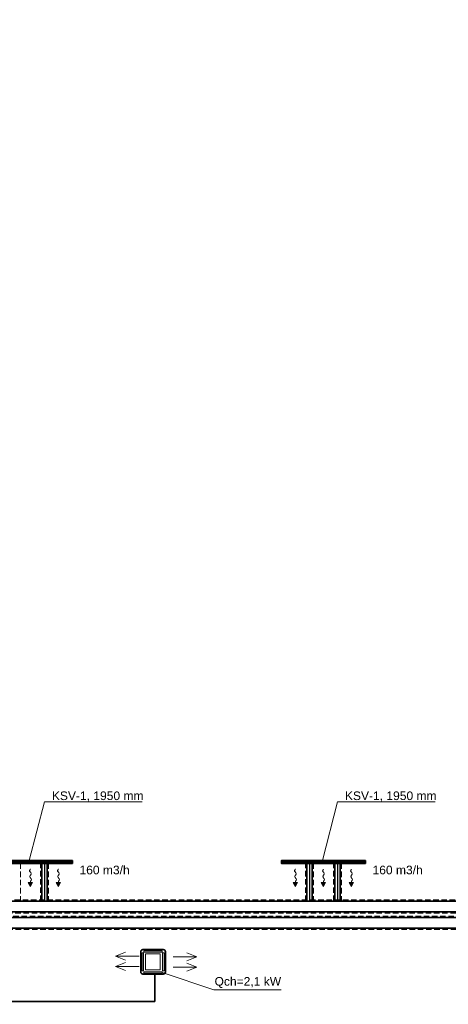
# Model space of a CAD drawing. Header units: millimetres. Extents: x 879679 to 2307614, y -211319 to 627407.
# Tile 19 of 36: x 1073514 to 1083460, y -165533 to -142689. Entities that reach past the tile are written whole.
import ezdxf

# ---------------------------------------------------------------- set-up
doc = ezdxf.new("R2010")
doc.units = ezdxf.units.MM
doc.header["$LTSCALE"] = 10
doc.linetypes.add('DASHED', pattern=[19.05, 12.7, -6.35])
for name, color, linetype, lineweight in [('Kóty_obecně', 7, 'Continuous', 25), ('Standard', 7, 'Continuous', 25), ('VZT-komponenty', 30, 'Continuous', 35), ('VZT-potrubi', 30, 'Continuous', 35), ('VZT-Potrubi_izolace1', 7, 'DASHED', 18), ('VZT-sipky', 50, 'Continuous', 15)]:
    doc.layers.add(name, color=color, linetype=linetype, lineweight=lineweight)
doc.styles.add('Arial_CE', font='arial.ttf')
doc.linetypes.add('KOLEJE', pattern='A,3.81,[130,ltypeshp.shx,S=6.35,R=0,X=0,Y=0],3.81', length=7.62)

# ---------------------------------------------------------------- blocks, each defined once
blk = doc.blocks.new('KOMPLEXNÍ OBJEKT_4')
at = {"layer": 'Standard', "color": 0, "linetype": 'Continuous', "lineweight": 35}
for p, q in [((-98207559, -465517598), (-98207089, -465517598)), ((-98207609, -465518118), (-98207609, -465517648)), ((-98207039, -465517648), (-98207039, -465518118)), ((-98207089, -465518168), (-98207559, -465518168))]:
    blk.add_line(p, q, dxfattribs=at)
at = {"layer": 'Standard', "color": 0, "linetype": 'Continuous', "lineweight": 13}
for points in [[(-98207578, -465517677), (-98207544, -465517677), (-98207544, -465518094), (-98207578, -465518094), (-98207578, -465517677)], [(-98207540, -465517629), (-98207540, -465517656), (-98207113, -465517656), (-98207113, -465517629), (-98207540, -465517629)], [(-98207499, -465517695), (-98207163, -465517695), (-98207163, -465518070), (-98207499, -465518070), (-98207499, -465517695)], [(-98207070, -465517677), (-98207105, -465517677), (-98207105, -465518094), (-98207070, -465518094), (-98207070, -465517677)], [(-98207540, -465518143), (-98207540, -465518115), (-98207113, -465518115), (-98207113, -465518143), (-98207540, -465518143)]]:
    blk.add_lwpolyline(points, close=True, dxfattribs=at)
at = {"layer": 'Standard', "color": 0, "linetype": 'Continuous', "lineweight": 35}
for centre, start, end in [((-98207559, -465517648), 90, 180), ((-98207089, -465517648), 0, 90), ((-98207559, -465518118), 180, 270), ((-98207089, -465518118), 270, 0)]:
    blk.add_arc(centre, 50, start, end, dxfattribs=at)
blk = doc.blocks.new('*U232', base_point=(28, -713))
at = {"linetype": 'ByBlock'}
blk.add_hatch(color=0, dxfattribs=at).paths.add_polyline_path([(791, -713), (614, -619), (614, -808)])
at = {"color": 0, "linetype": 'ByBlock', "lineweight": -2}
for p, q in [((551, -713), (614, -713)), ((791, -713), (614, -619)), ((614, -619), (614, -808)), ((791, -713), (614, -808))]:
    blk.add_line(p, q, dxfattribs=at)
blk.add_lwpolyline([(551, -713), (527, -744), (503, -758), (479, -760), (455, -751), (432, -737), (410, -721), (388, -706), (367, -696), (348, -693), (329, -696), (311, -705), (293, -716), (276, -728), (260, -738), (243, -746), (227, -749), (211, -746), (195, -738), (179, -727), (162, -713), (146, -700), (130, -689), (114, -681), (98, -678), (81, -681), (65, -689), (49, -699), (32, -711), (28, -713)], dxfattribs=at)
blk = doc.blocks.new('*U485', base_point=(17254.217, 125))
at = {"color": 0, "linetype": 'ByBlock', "lineweight": -2}
for p, q in [((0, 250), (0, 280)), ((17254.217, 250), (0, 250)), ((0, 250), (0, 0)), ((17254.217, 250), (17254.217, 280)), ((17254.217, 0), (17254.217, 250)), ((0, 0), (0, -30)), ((0, 0), (17254.217, 0)), ((17254.217, 0), (17254.217, -30))]:
    blk.add_line(p, q, dxfattribs=at)
blk = doc.blocks.new('*U287', base_point=(874, 62.5))
at = {"color": 0, "linetype": 'ByBlock', "lineweight": -2}
for p, q in [((0, 125), (874, 125)), ((0, 125), (0, 0)), ((874, 0), (0, 0)), ((874, 125), (874, 0))]:
    blk.add_line(p, q, dxfattribs=at)
at = {"color": 2, "linetype": 'KOLEJE', "lineweight": 25}
blk.add_line((0, 62.5), (874, 62.5), dxfattribs=at)
blk = doc.blocks.new('*U288', base_point=(874, 0))
at = {"color": 0, "linetype": 'ByBlock', "lineweight": -2}
for p, q in [((0, 125), (874, 125)), ((0, 125), (0, 0)), ((874, 0), (0, 0)), ((874, 125), (874, 0))]:
    blk.add_line(p, q, dxfattribs=at)
at = {"color": 2, "linetype": 'KOLEJE', "lineweight": 25}
blk.add_line((0, 62.5), (874, 62.5), dxfattribs=at)
blk = doc.blocks.new('*U289', base_point=(874, 0))
at = {"color": 0, "linetype": 'ByBlock', "lineweight": -2}
for p, q in [((0, 125), (874, 125)), ((0, 125), (0, 0)), ((874, 0), (0, 0)), ((874, 125), (874, 0))]:
    blk.add_line(p, q, dxfattribs=at)
at = {"color": 2, "linetype": 'KOLEJE', "lineweight": 25}
blk.add_line((0, 62.5), (874, 62.5), dxfattribs=at)
blk = doc.blocks.new('*U481', base_point=(15503.518, 125))
at = {"color": 0, "linetype": 'ByBlock', "lineweight": -2}
for p, q in [((0, 250), (0, 280)), ((15503.518, 250), (0, 250)), ((0, 250), (0, 0)), ((15503.518, 250), (15503.518, 280)), ((15503.518, 0), (15503.518, 250)), ((0, 0), (0, -30)), ((0, 0), (15503.518, 0)), ((15503.518, 0), (15503.518, -30))]:
    blk.add_line(p, q, dxfattribs=at)

msp = doc.modelspace()

# ---------------------------------------------------------------- linework, layer by layer
at = {"layer": 'Standard', "color": 0, "linetype": 'Continuous', "lineweight": 13, "ltscale": 1000}
for p, q in [((1074086.3, -160832), (1073737.5, -162196.8)), ((1074086.3, -160832), (1076357, -160832)), ((1080886.3, -160832), (1080537.5, -162196.8)), ((1080886.3, -160832), (1083157, -160832)), ((1075733.6, -164414.2, 3450), (1075965.2, -164322, 3450)), ((1076283.6, -164414.2, 3450), (1075733.6, -164414.2, 3450)), ((1075733.6, -164414.2, 3450), (1075965.2, -164506.3, 3450)), ((1077072.7, -164430.6, 3450), (1077622.7, -164430.6, 3450)), ((1077622.7, -164430.6, 3450), (1077391.1, -164338.4, 3450)), ((1077622.7, -164430.6, 3450), (1077391.1, -164522.7, 3450)), ((1075733.6, -164654.2, 3450), (1075965.2, -164562, 3450)), ((1076283.6, -164654.2, 3450), (1075733.6, -164654.2, 3450)), ((1075733.6, -164654.2, 3450), (1075965.2, -164746.3, 3450)), ((1077072.7, -164670.6, 3450), (1077622.7, -164670.6, 3450)), ((1077622.7, -164670.6, 3450), (1077391.1, -164578.4, 3450)), ((1077622.7, -164670.6, 3450), (1077391.1, -164762.7, 3450)), ((1078019.5, -165198.5), (1076820.3, -164793, 6900)), ((1078019.5, -165198.5), (1079583.1, -165198.5))]:
    msp.add_line(p, q, dxfattribs=at)
at = {"layer": 'Standard', "color": 6, "linetype": 'Continuous', "lineweight": 35, "ltscale": 1000}
for q in [(1076650.9, -164837, 2676.4), (1070286.7, -165469.3)]:
    msp.add_line((1076650.9, -165469.3), q, dxfattribs=at)
at = {"layer": 'VZT-komponenty', "color": 170}
for points in [[(1074736.2, -162262.5), (1072786.2, -162262.5), (1072786.2, -162196.5), (1074736.2, -162196.5)], [(1074736.2, -162213), (1072786.2, -162213), (1072786.2, -162246), (1074736.2, -162246)], [(1081536.2, -162262.5), (1079586.2, -162262.5), (1079586.2, -162196.5), (1081536.2, -162196.5)], [(1081536.2, -162213), (1079586.2, -162213), (1079586.2, -162246), (1081536.2, -162246)]]:
    msp.add_lwpolyline(points, close=True, dxfattribs=at)
at = {"layer": 'VZT-Potrubi_izolace1'}
for points in [[(1086905, -166945), (1086905, -166899.6), (1087030, -166499.6), (1087030, -166445), (1087030, -165445), (1087030, -165390.4), (1086905, -164990.4), (1086905, -164945), (1086905, -163536.5), (1086905, -163486.5, 0.4142136), (1086525, -163106.5), (1086475, -163106.5), (1069220.7, -163106.5), (1069170.7, -163106.5, -0.4142136), (1069100.7, -163036.5), (1069100.7, -162986.5), (1069100.7, -155289), (1069100.7, -154889), (1069100.7, -150414), (1069100.7, -149989), (1069100.7, -143689), (1069100.7, -142689)], [(1063016.1, -150294), (1068720.7, -150294), (1068770.7, -150294, -0.4142136), (1068840.7, -150364), (1068840.7, -150414), (1068840.7, -154889), (1068840.7, -154936.5), (1068790.7, -155236.5), (1068790.7, -155289), (1068790.7, -162986.5), (1068790.7, -163036.5, 0.4142136), (1069170.7, -163416.5), (1069220.7, -163416.5), (1086475, -163416.5)], [(1068416.4, -163368.2), (1068416.4, -163418.2, 0.4142136), (1068796.4, -163798.2), (1068846.4, -163798.2), (1084350, -163798.2), (1084400, -163798.2, -0.4142136), (1084470, -163868.2), (1084470, -163918.2), (1084470, -163963.8), (1084320, -164463.8), (1084320, -164518.2), (1084320, -165649), (1084320, -165699, 0.4142136), (1084900, -166279), (1084950, -166279), (1085120, -166279), (1085120, -166449), (1085120.8, -171419), (1085120.8, -171473.9), (1085420.8, -172373.9), (1085420.8, -172419), (1085420.8, -172919), (1085420.8, -173919)], [(1086250, -163488.2), (1085450, -163488.2), (1085383.9, -163488.2), (1084983.9, -164088.2), (1084950, -164088.2), (1084780, -164088.2), (1084780, -163918.2), (1084780, -163868.2, 0.4142136), (1084400, -163488.2), (1084350, -163488.2), (1068846.4, -163488.2), (1068796.4, -163488.2, -0.4142136), (1068726.4, -163418.2), (1068726.4, -163368.2)]]:
    msp.add_lwpolyline(points, format="xyb", dxfattribs=at)
for points in [[(1073528.7, -162262.5), (1073528.7, -163136.5)], [(1073993.7, -163136.5), (1073993.7, -162262.5)], [(1074178.7, -162262.5), (1074178.7, -163136.5)], [(1080143.7, -163136.5), (1080143.7, -162262.5)], [(1080328.7, -162262.5), (1080328.7, -163136.5)], [(1080793.7, -163136.5), (1080793.7, -162262.5)], [(1080978.7, -162262.5), (1080978.7, -163136.5)]]:
    msp.add_lwpolyline(points, dxfattribs=at)

# ---------------------------------------------------------------- block references
at = {"layer": 'Standard', "color": 0, "linetype": 'Continuous', "lineweight": 13}
msp.add_blockref('KOMPLEXNÍ OBJEKT_4', (99283933.1, 465353336.3, 6900), dxfattribs=at)
at = {"layer": 'VZT-potrubi', "color": 170, "rotation": 270}
for name, p in [('*U289', (1074023.7, -163136.5)), ('*U288', (1080173.7, -163136.5)), ('*U287', (1080886.2, -163136.5))]:
    msp.add_blockref(name, p, dxfattribs=at)
at = {"layer": 'VZT-potrubi', "color": 170}
msp.add_blockref('*U485', (1086475, -163261.5), dxfattribs=at)
at = {"layer": 'VZT-potrubi', "color": 10, "rotation": 180}
msp.add_blockref('*U481', (1068846.4, -163643.2), dxfattribs=at)
at = {"layer": 'VZT-sipky', "xscale": -0.5259889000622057, "yscale": 0.5259889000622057, "zscale": 0.5259889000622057}
for p, rotation in [((1073761.2, -162398.2), 89.99999999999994), ((1074411.2, -162398.2), 89.99999999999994), ((1079910.2, -162398.2), 89.99999999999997), ((1080561.2, -162398.2), 89.99999999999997), ((1081211.2, -162398.2), 89.99999999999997)]:
    msp.add_blockref('*U232', p, dxfattribs=dict(at, rotation=rotation))

# ---------------------------------------------------------------- texts
at = {"layer": 'Kóty_obecně', "color": 0, "linetype": 'Continuous', "lineweight": 13, "char_height": 200, "style": 'Arial_CE'}
for s, insert, width, attachment_point in [('KSV-1, 1950 mm\\P', (1074260.1, -160594.1), 4000, 1), ('KSV-1, 1950 mm\\P', (1081060.1, -160594.1), 4000, 1), ('{\\C7;160 m3/h}\\P', (1074901.4, -162519.5), 1270, 7), ('{\\C7;160 m3/h}\\P', (1081701.4, -162519.5), 1270, 7), ('{\\fArial CE|i0|b0;\\H200.000000;\\W1.000000;\\C7;Qch=2,1 kW}\\P', (1078808.1, -164900.3), 1646.667, 2)]:
    msp.add_mtext(s, dxfattribs=dict(at, insert=insert, width=width, attachment_point=attachment_point))

doc.saveas('drawing.dxf')
